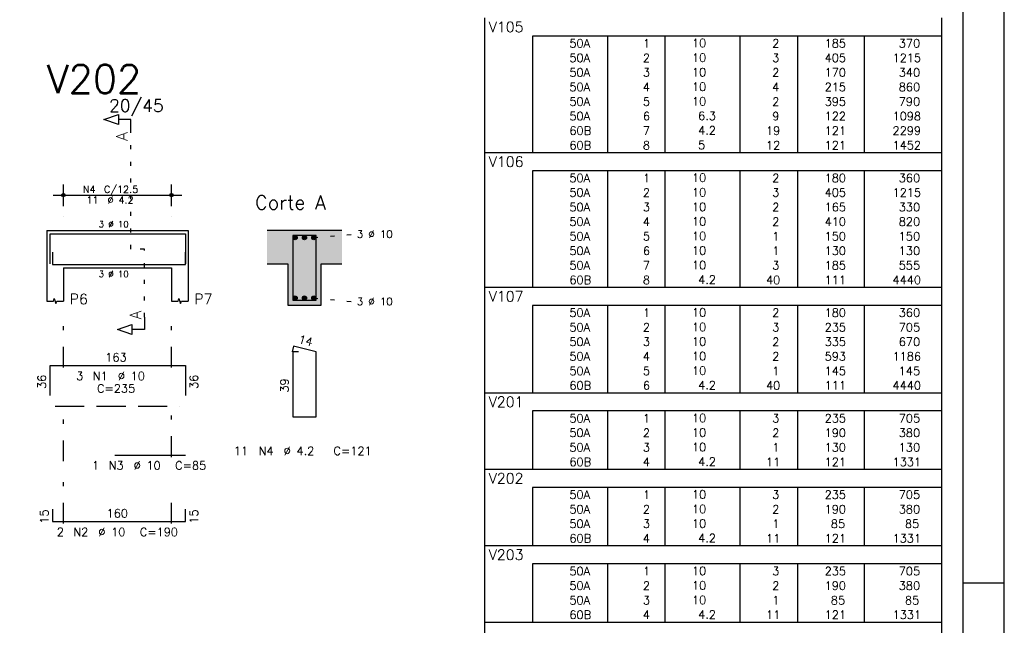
# Model space of a CAD drawing. Extents: x 0 to 84.1, y 0 to 59.4.
# Tile 9 of 10: x 60.4 to 84.1, y 28.7 to 43.2. Entities that reach past the tile are written whole.
import ezdxf

# ---------------------------------------------------------------- set-up
doc = ezdxf.new("R2010")
doc.units = 0
doc.header["$MEASUREMENT"] = 0
for name, pattern in [('ESTILO_TQS_0001', [1, 0.7, -0.3]), ('ESTILO_TQS_0002', [0.4, 0.1, -0.3]), ('ESTILO_TQS_0003', [1.5, 0.5, -0.4, 0.1, -0.5])]:
    doc.linetypes.add(name, pattern=pattern)
for name, color, linetype in [('1', 1, 'CONTINUOUS'), ('2', 2, 'CONTINUOUS'), ('4', 4, 'CONTINUOUS'), ('6', 6, 'CONTINUOUS'), ('7', 7, 'CONTINUOUS'), ('9', 9, 'CONTINUOUS')]:
    doc.layers.add(name, color=color, linetype=linetype)
doc.styles.get("Standard").update_dxf_attribs({"font": 'ROMANS.SHX'})

msp = doc.modelspace()

# ---------------------------------------------------------------- linework, layer by layer
at = {"layer": '1', "linetype": 'ESTILO_TQS_0002'}
for p, q in [((63.085, 37.73), (63.085, 40.55)), ((67.485, 38.005), (68.43, 38.09)), ((63.41, 37.73), (63.085, 37.73)), ((63.41, 36.095), (63.41, 37.73)), ((67.485, 36.555), (68.43, 36.47))]:
    msp.add_line(p, q, dxfattribs=at)
at = {"layer": '1', "linetype": 'ESTILO_TQS_0001'}
msp.add_line((61.26, 33.955), (64.26, 33.955), dxfattribs=at)
at = {"layer": '1', "linetype": 'Continuous'}
for centre in [(67.035, 38.005), (67.26, 38.005), (67.485, 38.005), (67.035, 36.555), (67.26, 36.555), (67.485, 36.555)]:
    msp.add_circle(centre, 0.05, dxfattribs=at)
at = {"layer": '2', "linetype": 'Continuous'}
for p, q in [((84.100006, 0), (84.100006, 59.400002)), ((71.6, 42.85251), (71.6, 43.29001)), ((82.6, 42.85251), (82.6, 43.29001)), ((71.6, 42.50251), (71.6, 42.85251)), ((82.6, 42.85251), (72.75, 42.85251)), ((72.75, 42.85251), (72.75, 42.50251)), ((74.55, 42.85251), (74.55, 42.50251)), ((75.93, 42.85251), (75.93, 42.50251)), ((77.74, 42.85251), (77.74, 42.50251)), ((79.12, 42.85251), (79.12, 42.50251)), ((80.73, 42.85251), (80.73, 42.50251)), ((82.6, 42.50251), (82.6, 42.85251)), ((71.6, 42.15251), (71.6, 42.50251)), ((72.75, 42.50251), (72.75, 42.15251)), ((74.55, 42.50251), (74.55, 42.15251)), ((75.93, 42.50251), (75.93, 42.15251)), ((77.74, 42.50251), (77.74, 42.15251)), ((79.12, 42.50251), (79.12, 42.15251)), ((80.73, 42.50251), (80.73, 42.15251)), ((82.6, 42.15251), (82.6, 42.50251)), ((71.6, 41.80251), (71.6, 42.15251)), ((72.75, 42.15251), (72.75, 41.80251)), ((74.55, 42.15251), (74.55, 41.80251)), ((75.93, 42.15251), (75.93, 41.80251)), ((77.74, 42.15251), (77.74, 41.80251)), ((79.12, 42.15251), (79.12, 41.80251)), ((80.73, 42.15251), (80.73, 41.80251)), ((82.6, 41.80251), (82.6, 42.15251)), ((71.6, 41.45251), (71.6, 41.80251)), ((72.75, 41.80251), (72.75, 41.45251)), ((74.55, 41.80251), (74.55, 41.45251)), ((75.93, 41.80251), (75.93, 41.45251)), ((77.74, 41.80251), (77.74, 41.45251)), ((79.12, 41.80251), (79.12, 41.45251)), ((80.73, 41.80251), (80.73, 41.45251)), ((82.6, 41.45251), (82.6, 41.80251)), ((71.6, 41.10251), (71.6, 41.45251)), ((72.75, 41.45251), (72.75, 41.10251)), ((74.55, 41.45251), (74.55, 41.10251)), ((75.93, 41.45251), (75.93, 41.10251)), ((77.74, 41.45251), (77.74, 41.10251)), ((79.12, 41.45251), (79.12, 41.10251)), ((80.73, 41.45251), (80.73, 41.10251)), ((82.6, 41.10251), (82.6, 41.45251)), ((71.6, 40.75251), (71.6, 41.10251)), ((72.75, 41.10251), (72.75, 40.75251)), ((74.55, 41.10251), (74.55, 40.75251)), ((75.93, 41.10251), (75.93, 40.75251)), ((77.74, 41.10251), (77.74, 40.75251)), ((79.12, 41.10251), (79.12, 40.75251)), ((80.73, 41.10251), (80.73, 40.75251)), ((82.6, 40.75251), (82.6, 41.10251)), ((71.6, 40.40251), (71.6, 40.75251)), ((72.75, 40.75251), (72.75, 40.40251)), ((74.55, 40.75251), (74.55, 40.40251)), ((75.93, 40.75251), (75.93, 40.40251)), ((77.74, 40.75251), (77.74, 40.40251)), ((79.12, 40.75251), (79.12, 40.40251)), ((80.73, 40.75251), (80.73, 40.40251)), ((82.6, 40.40251), (82.6, 40.75251)), ((71.6, 40.052511), (71.6, 40.40251)), ((72.75, 40.40251), (72.75, 40.052511)), ((74.55, 40.40251), (74.55, 40.052511)), ((75.93, 40.40251), (75.93, 40.052511)), ((77.74, 40.40251), (77.74, 40.052511)), ((79.12, 40.40251), (79.12, 40.052511)), ((80.73, 40.40251), (80.73, 40.052511)), ((82.6, 40.052511), (82.6, 40.40251)), ((71.6, 39.615011), (71.6, 40.052511)), ((71.6, 40.052511), (82.6, 40.052511)), ((82.6, 39.615011), (82.6, 40.052511)), ((71.6, 39.265011), (71.6, 39.615011)), ((82.6, 39.615011), (72.75, 39.615011)), ((72.75, 39.615011), (72.75, 39.265011)), ((74.55, 39.615011), (74.55, 39.265011)), ((75.93, 39.615011), (75.93, 39.265011)), ((77.74, 39.615011), (77.74, 39.265011)), ((79.12, 39.615011), (79.12, 39.265011)), ((80.73, 39.615011), (80.73, 39.265011)), ((82.6, 39.265011), (82.6, 39.615011)), ((61.46, 38.76), (61.46, 39.28)), ((64.06, 38.76), (64.06, 39.28)), ((71.6, 38.915011), (71.6, 39.265011)), ((72.75, 39.265011), (72.75, 38.915011)), ((74.55, 39.265011), (74.55, 38.915011)), ((75.93, 39.265011), (75.93, 38.915011)), ((77.74, 39.265011), (77.74, 38.915011)), ((79.12, 39.265011), (79.12, 38.915011)), ((80.73, 39.265011), (80.73, 38.915011)), ((82.6, 38.915011), (82.6, 39.265011)), ((61.21, 39.03), (64.31, 39.03)), ((71.6, 38.565011), (71.6, 38.915011)), ((72.75, 38.915011), (72.75, 38.565011)), ((74.55, 38.915011), (74.55, 38.565011)), ((75.93, 38.915011), (75.93, 38.565011)), ((77.74, 38.915011), (77.74, 38.565011)), ((79.12, 38.915011), (79.12, 38.565011)), ((80.73, 38.915011), (80.73, 38.565011)), ((82.6, 38.565011), (82.6, 38.915011)), ((61.46, 38.51), (61.46, 38.51)), ((64.06, 38.51), (64.06, 38.51)), ((71.6, 38.215011), (71.6, 38.565011)), ((72.75, 38.565011), (72.75, 38.215011)), ((74.55, 38.565011), (74.55, 38.215011)), ((75.93, 38.565011), (75.93, 38.215011)), ((77.74, 38.565011), (77.74, 38.215011)), ((79.12, 38.565011), (79.12, 38.215011)), ((80.73, 38.565011), (80.73, 38.215011)), ((82.6, 38.215011), (82.6, 38.565011)), ((61.06, 38.18), (61.06, 37.28)), ((61.06, 38.18), (61.46, 38.18)), ((61.46, 38.18), (64.06, 38.18)), ((64.06, 38.18), (64.46, 38.18)), ((64.46, 38.18), (64.46, 37.28)), ((68.16, 38.18), (66.36, 38.18)), ((71.6, 37.865011), (71.6, 38.215011)), ((72.75, 38.215011), (72.75, 37.865011)), ((74.55, 38.215011), (74.55, 37.865011)), ((75.93, 38.215011), (75.93, 37.865011)), ((77.74, 38.215011), (77.74, 37.865011)), ((79.12, 38.215011), (79.12, 37.865011)), ((80.73, 38.215011), (80.73, 37.865011)), ((82.6, 37.865011), (82.6, 38.215011)), ((71.6, 37.515011), (71.6, 37.865011)), ((72.75, 37.865011), (72.75, 37.515011)), ((74.55, 37.865011), (74.55, 37.515011)), ((75.93, 37.865011), (75.93, 37.515011)), ((77.74, 37.865011), (77.74, 37.515011)), ((79.12, 37.865011), (79.12, 37.515011)), ((80.73, 37.865011), (80.73, 37.515011)), ((82.6, 37.515011), (82.6, 37.865011)), ((71.6, 37.165011), (71.6, 37.515011)), ((72.75, 37.515011), (72.75, 37.165011)), ((74.55, 37.515011), (74.55, 37.165011)), ((75.93, 37.515011), (75.93, 37.165011)), ((77.74, 37.515011), (77.74, 37.165011)), ((79.12, 37.515011), (79.12, 37.165011)), ((80.73, 37.515011), (80.73, 37.165011)), ((82.6, 37.165011), (82.6, 37.515011)), ((61.06, 37.28), (61.06, 36.48)), ((61.46, 37.28), (64.06, 37.28)), ((61.46, 37.28), (61.46, 36.48)), ((64.06, 37.28), (64.06, 36.48)), ((64.46, 37.28), (64.46, 36.48)), ((66.36, 37.38), (66.86, 37.38)), ((66.86, 37.38), (66.86, 36.38)), ((67.66, 36.38), (67.66, 37.38)), ((67.66, 37.38), (68.16, 37.38)), ((71.6, 36.815011), (71.6, 37.165011)), ((72.75, 37.165011), (72.75, 36.815011)), ((74.55, 37.165011), (74.55, 36.815011)), ((75.93, 37.165011), (75.93, 36.815011)), ((77.74, 37.165011), (77.74, 36.815011)), ((79.12, 37.165011), (79.12, 36.815011)), ((80.73, 37.165011), (80.73, 36.815011)), ((82.6, 36.815011), (82.6, 37.165011)), ((71.6, 36.377511), (71.6, 36.815011)), ((71.6, 36.815011), (82.6, 36.815011)), ((82.6, 36.377511), (82.6, 36.815011)), ((66.86, 36.38), (67.66, 36.38)), ((71.6, 36.027511), (71.6, 36.377511)), ((82.6, 36.377511), (72.75, 36.377511)), ((72.75, 36.377511), (72.75, 36.027511)), ((74.55, 36.377511), (74.55, 36.027511)), ((75.93, 36.377511), (75.93, 36.027511)), ((77.74, 36.377511), (77.74, 36.027511)), ((79.12, 36.377511), (79.12, 36.027511)), ((80.73, 36.377511), (80.73, 36.027511)), ((82.6, 36.027511), (82.6, 36.377511)), ((71.6, 35.677512), (71.6, 36.027511)), ((72.75, 36.027511), (72.75, 35.677512)), ((74.55, 36.027511), (74.55, 35.677512)), ((75.93, 36.027511), (75.93, 35.677512)), ((77.74, 36.027511), (77.74, 35.677512)), ((79.12, 36.027511), (79.12, 35.677512)), ((80.73, 36.027511), (80.73, 35.677512)), ((82.6, 35.677512), (82.6, 36.027511)), ((71.6, 35.327512), (71.6, 35.677512)), ((72.75, 35.677512), (72.75, 35.327512)), ((74.55, 35.677512), (74.55, 35.327512)), ((75.93, 35.677512), (75.93, 35.327512)), ((77.74, 35.677512), (77.74, 35.327512)), ((79.12, 35.677512), (79.12, 35.327512)), ((80.73, 35.677512), (80.73, 35.327512)), ((82.6, 35.327512), (82.6, 35.677512)), ((71.6, 34.977512), (71.6, 35.327512)), ((72.75, 35.327512), (72.75, 34.977512)), ((74.55, 35.327512), (74.55, 34.977512)), ((75.93, 35.327512), (75.93, 34.977512)), ((77.74, 35.327512), (77.74, 34.977512)), ((79.12, 35.327512), (79.12, 34.977512)), ((80.73, 35.327512), (80.73, 34.977512)), ((82.6, 34.977512), (82.6, 35.327512)), ((71.6, 34.627512), (71.6, 34.977512)), ((72.75, 34.977512), (72.75, 34.627512)), ((74.55, 34.977512), (74.55, 34.627512)), ((75.93, 34.977512), (75.93, 34.627512)), ((77.74, 34.977512), (77.74, 34.627512)), ((79.12, 34.977512), (79.12, 34.627512)), ((80.73, 34.977512), (80.73, 34.627512)), ((82.6, 34.627512), (82.6, 34.977512)), ((71.6, 34.277512), (71.6, 34.627512)), ((72.75, 34.627512), (72.75, 34.277512)), ((74.55, 34.627512), (74.55, 34.277512)), ((75.93, 34.627512), (75.93, 34.277512)), ((77.74, 34.627512), (77.74, 34.277512)), ((79.12, 34.627512), (79.12, 34.277512)), ((80.73, 34.627512), (80.73, 34.277512)), ((82.6, 34.277512), (82.6, 34.627512)), ((71.6, 33.840012), (71.6, 34.277512)), ((71.6, 34.277512), (82.6, 34.277512)), ((82.6, 33.840012), (82.6, 34.277512)), ((71.6, 33.490012), (71.6, 33.840012)), ((82.6, 33.840012), (72.75, 33.840012)), ((72.75, 33.840012), (72.75, 33.490012)), ((74.55, 33.840012), (74.55, 33.490012)), ((75.93, 33.840012), (75.93, 33.490012)), ((77.74, 33.840012), (77.74, 33.490012)), ((79.12, 33.840012), (79.12, 33.490012)), ((80.73, 33.840012), (80.73, 33.490012)), ((82.6, 33.490012), (82.6, 33.840012)), ((71.6, 33.140012), (71.6, 33.490012)), ((72.75, 33.490012), (72.75, 33.140012)), ((74.55, 33.490012), (74.55, 33.140012)), ((75.93, 33.490012), (75.93, 33.140012)), ((77.74, 33.490012), (77.74, 33.140012)), ((79.12, 33.490012), (79.12, 33.140012)), ((80.73, 33.490012), (80.73, 33.140012)), ((82.6, 33.140012), (82.6, 33.490012)), ((71.6, 32.790012), (71.6, 33.140012)), ((72.75, 33.140012), (72.75, 32.790012)), ((74.55, 33.140012), (74.55, 32.790012)), ((75.93, 33.140012), (75.93, 32.790012)), ((77.74, 33.140012), (77.74, 32.790012)), ((79.12, 33.140012), (79.12, 32.790012)), ((80.73, 33.140012), (80.73, 32.790012)), ((82.6, 32.790012), (82.6, 33.140012)), ((71.6, 32.440012), (71.6, 32.790012)), ((72.75, 32.790012), (72.75, 32.440012)), ((74.55, 32.790012), (74.55, 32.440012)), ((75.93, 32.790012), (75.93, 32.440012)), ((77.74, 32.790012), (77.74, 32.440012)), ((79.12, 32.790012), (79.12, 32.440012)), ((80.73, 32.790012), (80.73, 32.440012)), ((82.6, 32.440012), (82.6, 32.790012)), ((71.6, 32.002512), (71.6, 32.440012)), ((71.6, 32.440012), (82.6, 32.440012)), ((82.6, 32.002512), (82.6, 32.440012)), ((71.6, 31.652512), (71.6, 32.002512)), ((82.6, 32.002512), (72.75, 32.002512)), ((72.75, 32.002512), (72.75, 31.652512)), ((74.55, 32.002512), (74.55, 31.652512)), ((75.93, 32.002512), (75.93, 31.652512)), ((77.74, 32.002512), (77.74, 31.652512)), ((79.12, 32.002512), (79.12, 31.652512)), ((80.73, 32.002512), (80.73, 31.652512)), ((82.6, 31.652512), (82.6, 32.002512)), ((71.6, 31.302512), (71.6, 31.652512)), ((72.75, 31.652512), (72.75, 31.302512)), ((74.55, 31.652512), (74.55, 31.302512)), ((75.93, 31.652512), (75.93, 31.302512)), ((77.74, 31.652512), (77.74, 31.302512)), ((79.12, 31.652512), (79.12, 31.302512)), ((80.73, 31.652512), (80.73, 31.302512)), ((82.6, 31.302512), (82.6, 31.652512)), ((71.6, 30.952513), (71.6, 31.302512)), ((72.75, 31.302512), (72.75, 30.952513)), ((74.55, 31.302512), (74.55, 30.952513)), ((75.93, 31.302512), (75.93, 30.952513)), ((77.74, 31.302512), (77.74, 30.952513)), ((79.12, 31.302512), (79.12, 30.952513)), ((80.73, 31.302512), (80.73, 30.952513)), ((82.6, 30.952513), (82.6, 31.302512)), ((71.6, 30.602513), (71.6, 30.952513)), ((72.75, 30.952513), (72.75, 30.602513)), ((74.55, 30.952513), (74.55, 30.602513)), ((75.93, 30.952513), (75.93, 30.602513)), ((77.74, 30.952513), (77.74, 30.602513)), ((79.12, 30.952513), (79.12, 30.602513)), ((80.73, 30.952513), (80.73, 30.602513)), ((82.6, 30.602513), (82.6, 30.952513)), ((71.6, 30.165013), (71.6, 30.602513)), ((71.6, 30.602513), (82.6, 30.602513)), ((82.6, 30.165013), (82.6, 30.602513)), ((71.6, 29.815013), (71.6, 30.165013)), ((82.6, 30.165013), (72.75, 30.165013)), ((72.75, 30.165013), (72.75, 29.815013)), ((74.55, 30.165013), (74.55, 29.815013)), ((75.93, 30.165013), (75.93, 29.815013)), ((77.74, 30.165013), (77.74, 29.815013)), ((79.12, 30.165013), (79.12, 29.815013)), ((80.73, 30.165013), (80.73, 29.815013)), ((82.6, 29.815013), (82.6, 30.165013)), ((71.6, 29.465013), (71.6, 29.815013)), ((72.75, 29.815013), (72.75, 29.465013)), ((74.55, 29.815013), (74.55, 29.465013)), ((75.93, 29.815013), (75.93, 29.465013)), ((77.74, 29.815013), (77.74, 29.465013)), ((79.12, 29.815013), (79.12, 29.465013)), ((80.73, 29.815013), (80.73, 29.465013)), ((82.6, 29.465013), (82.6, 29.815013)), ((84.100006, 29.700001), (83.100006, 29.700001)), ((71.6, 29.115013), (71.6, 29.465013)), ((72.75, 29.465013), (72.75, 29.115013)), ((74.55, 29.465013), (74.55, 29.115013)), ((75.93, 29.465013), (75.93, 29.115013)), ((77.74, 29.465013), (77.74, 29.115013)), ((79.12, 29.465013), (79.12, 29.115013)), ((80.73, 29.465013), (80.73, 29.115013)), ((82.6, 29.115013), (82.6, 29.465013)), ((71.6, 28.765013), (71.6, 29.115013)), ((72.75, 29.115013), (72.75, 28.765013)), ((74.55, 29.115013), (74.55, 28.765013)), ((75.93, 29.115013), (75.93, 28.765013)), ((77.74, 29.115013), (77.74, 28.765013)), ((79.12, 29.115013), (79.12, 28.765013)), ((80.73, 29.115013), (80.73, 28.765013)), ((82.6, 28.765013), (82.6, 29.115013)), ((71.6, 28.327513), (71.6, 28.765013)), ((71.6, 28.765013), (82.6, 28.765013)), ((82.6, 28.327513), (82.6, 28.765013))]:
    msp.add_line(p, q, dxfattribs=at)
at = {"layer": '2', "linetype": 'ESTILO_TQS_0003'}
for p, q in [((61.46, 34.882), (61.46, 36.03)), ((64.06, 34.882), (64.06, 36.03)), ((61.46, 31.132), (61.46, 34.078)), ((64.06, 32.732), (64.06, 34.078)), ((64.06, 31.132), (64.06, 31.928))]:
    msp.add_line(p, q, dxfattribs=at)
at = {"layer": '2', "linetype": 'Continuous'}
for points in [[(83.100006, 1), (2.5, 1), (2.5, 58.400002), (83.100006, 58.400002), (83.100006, 1)], [(63.085, 40.55), (63.085, 40.85), (62.785, 40.85), (62.785, 40.73), (62.435, 40.85), (62.785, 40.97), (62.785, 40.85)], [(61.06, 36.48), (61.22, 36.48), (61.24, 36.54), (61.28, 36.42), (61.3, 36.48), (61.46, 36.48)], [(64.06, 36.48), (64.22, 36.48), (64.24, 36.54), (64.28, 36.42), (64.3, 36.48), (64.46, 36.48)], [(63.41, 36.095), (63.41, 35.795), (63.11, 35.795), (63.11, 35.675), (62.76, 35.795), (63.11, 35.915), (63.11, 35.795)]]:
    msp.add_lwpolyline(points, dxfattribs=at)
for centre, radius in [((61.46, 39.03), 0.041625), ((61.46, 39.03), 0.02075), ((64.06, 39.03), 0.041625), ((64.06, 39.03), 0.02075)]:
    msp.add_circle(centre, radius, dxfattribs=at)
at = {"layer": '4', "linetype": 'Continuous'}
for p, q in [((61.1396, 37.38), (61.1396, 38.1)), ((61.1396, 38.1), (64.3996, 38.1)), ((64.3996, 38.1), (64.3996, 37.38)), ((61.2, 37.66), (61.2, 37.36)), ((64.4, 37.36), (64.4, 37.66)), ((61.2, 37.36), (64.4, 37.36)), ((62.7, 37.36), (64.4, 37.36))]:
    msp.add_line(p, q, dxfattribs=at)
msp.add_lwpolyline([(66.98, 38.06), (66.98, 36.5), (67.54, 36.5), (67.54, 38.06), (66.98, 38.06)], dxfattribs=at)
at = {"layer": '6', "linetype": 'Continuous'}
for p, q in [((66.997782, 35.4), (66.962782, 35.264446)), ((67.54, 35.26), (66.997782, 35.4)), ((67.12, 35.26), (66.98, 35.26)), ((66.98, 35.26), (66.98, 33.7)), ((67.54, 33.7), (67.54, 35.26)), ((61.1396, 34.21), (61.1396, 34.93)), ((61.1396, 34.93), (64.3996, 34.93)), ((64.3996, 34.93), (64.3996, 34.21)), ((66.98, 33.7), (67.54, 33.7)), ((62.7, 32.78), (64.4, 32.78)), ((61.2, 31.48), (61.2, 31.18)), ((64.4, 31.18), (64.4, 31.48)), ((61.2, 31.18), (64.4, 31.18))]:
    msp.add_line(p, q, dxfattribs=at)
at = {"layer": '9', "linetype": 'Continuous'}
for points in [[(66.36, 38.18), (66.36, 37.38), (66.86, 37.38)], [(66.36, 38.18), (66.86, 37.38), (68.16, 38.18)], [(66.86, 37.38), (67.66, 37.38), (68.16, 38.18)], [(67.66, 37.38), (68.16, 37.38), (68.16, 38.18)], [(67.085, 38.005), (67.01, 38.048301), (66.988015, 38.022101)], [(67.085, 38.005), (66.988015, 38.022101), (66.988015, 37.987899)], [(67.085, 38.005), (66.988015, 37.987899), (67.01, 37.961699)], [(67.085, 38.005), (67.043682, 38.05424), (67.01, 38.048301)], [(67.085, 38.005), (67.01, 37.961699), (67.043682, 37.95576)], [(67.085, 38.005), (67.073302, 38.037139), (67.043682, 38.05424)], [(67.085, 38.005), (67.043682, 37.95576), (67.073302, 37.972861)], [(67.085, 38.005), (67.073302, 37.972861), (67.085, 38.005)], [(67.31, 38.005), (67.235, 38.048301), (67.213015, 38.022101)], [(67.31, 38.005), (67.213015, 38.022101), (67.213015, 37.987899)], [(67.31, 38.005), (67.213015, 37.987899), (67.235, 37.961699)], [(67.31, 38.005), (67.268682, 38.05424), (67.235, 38.048301)], [(67.31, 38.005), (67.235, 37.961699), (67.268682, 37.95576)], [(67.31, 38.005), (67.298302, 38.037139), (67.268682, 38.05424)], [(67.31, 38.005), (67.268682, 37.95576), (67.298302, 37.972861)], [(67.31, 38.005), (67.298302, 37.972861), (67.31, 38.005)], [(67.535, 38.005), (67.46, 38.048301), (67.438015, 38.022101)], [(67.535, 38.005), (67.438015, 38.022101), (67.438015, 37.987899)], [(67.535, 38.005), (67.438015, 37.987899), (67.46, 37.961699)], [(67.535, 38.005), (67.493682, 38.05424), (67.46, 38.048301)], [(67.535, 38.005), (67.46, 37.961699), (67.493682, 37.95576)], [(67.535, 38.005), (67.523302, 38.037139), (67.493682, 38.05424)], [(67.535, 38.005), (67.493682, 37.95576), (67.523302, 37.972861)], [(67.535, 38.005), (67.523302, 37.972861), (67.535, 38.005)], [(66.86, 36.38), (67.66, 36.38), (66.86, 37.38)], [(67.66, 36.38), (67.66, 37.38), (66.86, 37.38)], [(67.085, 36.555), (67.01, 36.598301), (66.988015, 36.572101)], [(67.085, 36.555), (66.988015, 36.572101), (66.988015, 36.537899)], [(67.085, 36.555), (66.988015, 36.537899), (67.01, 36.511699)], [(67.085, 36.555), (67.043682, 36.60424), (67.01, 36.598301)], [(67.085, 36.555), (67.01, 36.511699), (67.043682, 36.50576)], [(67.085, 36.555), (67.073302, 36.587139), (67.043682, 36.60424)], [(67.085, 36.555), (67.043682, 36.50576), (67.073302, 36.522861)], [(67.085, 36.555), (67.073302, 36.522861), (67.085, 36.555)], [(67.31, 36.555), (67.235, 36.598301), (67.213015, 36.572101)], [(67.31, 36.555), (67.213015, 36.572101), (67.213015, 36.537899)], [(67.31, 36.555), (67.213015, 36.537899), (67.235, 36.511699)], [(67.31, 36.555), (67.268682, 36.60424), (67.235, 36.598301)], [(67.31, 36.555), (67.235, 36.511699), (67.268682, 36.50576)], [(67.31, 36.555), (67.298302, 36.587139), (67.268682, 36.60424)], [(67.31, 36.555), (67.268682, 36.50576), (67.298302, 36.522861)], [(67.31, 36.555), (67.298302, 36.522861), (67.31, 36.555)], [(67.535, 36.555), (67.46, 36.598301), (67.438015, 36.572101)], [(67.535, 36.555), (67.438015, 36.572101), (67.438015, 36.537899)], [(67.535, 36.555), (67.438015, 36.537899), (67.46, 36.511699)], [(67.535, 36.555), (67.493682, 36.60424), (67.46, 36.598301)], [(67.535, 36.555), (67.46, 36.511699), (67.493682, 36.50576)], [(67.535, 36.555), (67.523302, 36.587139), (67.493682, 36.60424)], [(67.535, 36.555), (67.493682, 36.50576), (67.523302, 36.522861)], [(67.535, 36.555), (67.523302, 36.522861), (67.535, 36.555)]]:
    msp.add_solid(points, dxfattribs=at)

# ---------------------------------------------------------------- texts
at = {"layer": '2', "linetype": 'Continuous'}
for s, height, p in [('V105', 0.25, (71.695798, 42.94626)), ('     50A', 0.2, (72.889661, 42.57751)), ('  1', 0.2, (75.13, 42.57751)), ('   10  ', 0.2, (76.136543, 42.583554)), ('    2', 0.2, (77.92, 42.57751)), ('   185', 0.2, (79.33, 42.57751)), ('    370', 0.2, (80.963622, 42.57751)), ('     50A', 0.2, (72.889661, 42.22751)), ('  2', 0.2, (75.13, 42.22751)), ('   10  ', 0.2, (76.136543, 42.233554)), ('    3', 0.2, (77.92, 42.22751)), ('   405', 0.2, (79.33, 42.22751)), ('   1215', 0.2, (80.963622, 42.22751)), ('     50A', 0.2, (72.889661, 41.87751)), ('  3', 0.2, (75.13, 41.87751)), ('   10  ', 0.2, (76.136543, 41.883554)), ('    2', 0.2, (77.92, 41.87751)), ('   170', 0.2, (79.33, 41.87751)), ('    340', 0.2, (80.963622, 41.87751)), ('     50A', 0.2, (72.889661, 41.52751)), ('  4', 0.2, (75.13, 41.52751)), ('   10  ', 0.2, (76.136543, 41.533554)), ('    4', 0.2, (77.92, 41.52751)), ('   215', 0.2, (79.33, 41.52751)), ('    860', 0.2, (80.963622, 41.52751)), ('20/45', 0.3, (62.56, 41.03)), ('     50A', 0.2, (72.889661, 41.17751)), ('  5', 0.2, (75.13, 41.17751)), ('   10  ', 0.2, (76.136543, 41.183554)), ('    2', 0.2, (77.92, 41.17751)), ('   395', 0.2, (79.33, 41.17751)), ('    790', 0.2, (80.963622, 41.17751)), ('     50A', 0.2, (72.889661, 40.82751)), ('  6', 0.2, (75.13, 40.82751)), ('    6.3', 0.2, (76.136543, 40.833554)), ('    9', 0.2, (77.92, 40.82751)), ('   122', 0.2, (79.33, 40.82751)), ('   1098', 0.2, (80.963622, 40.82751)), ('     60B', 0.2, (72.889661, 40.47751)), ('  7', 0.2, (75.13, 40.47751)), ('    4.2', 0.2, (76.136543, 40.483554)), ('   19', 0.2, (77.92, 40.47751)), ('   121', 0.2, (79.33, 40.47751)), ('   2299', 0.2, (80.963622, 40.47751)), ('     60B', 0.2, (72.889661, 40.12751)), ('  8', 0.2, (75.13, 40.12751)), ('    5  ', 0.2, (76.136543, 40.133554)), ('   12', 0.2, (77.92, 40.12751)), ('   121', 0.2, (79.33, 40.12751)), ('   1452', 0.2, (80.963622, 40.12751)), ('V106', 0.25, (71.695798, 39.708761)), ('     50A', 0.2, (72.889661, 39.34001)), ('  1', 0.2, (75.13, 39.34001)), ('   10  ', 0.2, (76.136543, 39.346054)), ('    2', 0.2, (77.92, 39.34001)), ('   180', 0.2, (79.33, 39.34001)), ('    360', 0.2, (80.963622, 39.34001)), ('N4', 0.17, (61.927, 39.081)), ('C/12.5', 0.17, (62.437, 39.081)), ('     50A', 0.2, (72.889661, 38.990011)), ('  2', 0.2, (75.13, 38.990011)), ('   10  ', 0.2, (76.136543, 38.996054)), ('    3', 0.2, (77.92, 38.990011)), ('   405', 0.2, (79.33, 38.990011)), ('   1215', 0.2, (80.963622, 38.990011)), ('11', 0.17, (62.012, 38.826)), ('%%c 4.2', 0.17, (62.522, 38.826)), ('Corte A', 0.34, (66.07, 38.68)), ('     50A', 0.2, (72.889661, 38.640011)), ('  3', 0.2, (75.13, 38.640011)), ('   10  ', 0.2, (76.136543, 38.646055)), ('    2', 0.2, (77.92, 38.640011)), ('   165', 0.2, (79.33, 38.640011)), ('    330', 0.2, (80.963622, 38.640011)), ('3 %%c 10', 0.15, (62.31, 38.255)), ('     50A', 0.2, (72.889661, 38.290011)), ('  4', 0.2, (75.13, 38.290011)), ('   10  ', 0.2, (76.136543, 38.296055)), ('    2', 0.2, (77.92, 38.290011)), ('   410', 0.2, (79.33, 38.290011)), ('    820', 0.2, (80.963622, 38.290011)), ('3 %%c 10', 0.18, (68.52, 38)), ('     50A', 0.2, (72.889661, 37.940011)), ('   10  ', 0.2, (76.136543, 37.946055)), ('   150', 0.2, (79.33, 37.940011)), ('    150', 0.2, (80.963622, 37.940011)), ('  5', 0.2, (75.13, 37.940011)), ('    1', 0.2, (77.92, 37.940011)), ('     50A', 0.2, (72.889661, 37.590011)), ('  6', 0.2, (75.13, 37.590011)), ('   10  ', 0.2, (76.136543, 37.596055)), ('    1', 0.2, (77.92, 37.590011)), ('   130', 0.2, (79.33, 37.590011)), ('    130', 0.2, (80.963622, 37.590011)), ('     50A', 0.2, (72.889661, 37.240011)), ('  7', 0.2, (75.13, 37.240011)), ('   10  ', 0.2, (76.136543, 37.246055)), ('    3', 0.2, (77.92, 37.240011)), ('   185', 0.2, (79.33, 37.240011)), ('    555', 0.2, (80.963622, 37.240011)), ('3 %%c 10', 0.15, (62.31, 37.055)), ('     60B', 0.2, (72.889661, 36.890011)), ('  8', 0.2, (75.13, 36.890011)), ('    4.2', 0.2, (76.136543, 36.896055)), ('   40', 0.2, (77.92, 36.890011)), ('   111', 0.2, (79.33, 36.890011)), ('   4440', 0.2, (80.963622, 36.890011)), ('V107', 0.25, (71.695798, 36.471261)), ('P6', 0.25, (61.61, 36.405)), ('P7', 0.25, (64.61, 36.405)), ('3 %%c 10', 0.18, (68.52, 36.38)), ('     50A', 0.2, (72.889661, 36.102511)), ('  1', 0.2, (75.13, 36.102511)), ('   10  ', 0.2, (76.136543, 36.108555)), ('    2', 0.2, (77.92, 36.102511)), ('   180', 0.2, (79.33, 36.102511)), ('    360', 0.2, (80.963622, 36.102511)), ('     50A', 0.2, (72.889661, 35.752511)), ('  2', 0.2, (75.13, 35.752511)), ('   10  ', 0.2, (76.136543, 35.758555)), ('    3', 0.2, (77.92, 35.752511)), ('   235', 0.2, (79.33, 35.752511)), ('    705', 0.2, (80.963622, 35.752511)), ('     50A', 0.2, (72.889661, 35.402511)), ('  3', 0.2, (75.13, 35.402511)), ('   10  ', 0.2, (76.136543, 35.408555)), ('    2', 0.2, (77.92, 35.402511)), ('   335', 0.2, (79.33, 35.402511)), ('    670', 0.2, (80.963622, 35.402511)), ('163', 0.2, (62.4696, 35.03)), ('     50A', 0.2, (72.889661, 35.052512)), ('  4', 0.2, (75.13, 35.052512)), ('   10  ', 0.2, (76.136543, 35.058555)), ('    2', 0.2, (77.92, 35.052512)), ('   593', 0.2, (79.33, 35.052512)), ('   1186', 0.2, (80.963622, 35.052512)), ('     50A', 0.2, (72.889661, 34.702512)), ('  5', 0.2, (75.13, 34.702512)), ('   10  ', 0.2, (76.136543, 34.708556)), ('    1', 0.2, (77.92, 34.702512)), ('   145', 0.2, (79.33, 34.702512)), ('    145', 0.2, (80.963622, 34.702512)), ('3', 0.2, (61.7696, 34.58)), ('N1', 0.2, (62.1696, 34.58)), ('%%c 10', 0.2, (62.7696, 34.58)), ('C=235', 0.2, (62.2696, 34.28)), ('     60B', 0.2, (72.889661, 34.352512)), ('  6', 0.2, (75.13, 34.352512)), ('    4.2', 0.2, (76.136543, 34.358556)), ('   40', 0.2, (77.92, 34.352512)), ('   111', 0.2, (79.33, 34.352512)), ('   4440', 0.2, (80.963622, 34.352512)), ('V201', 0.25, (71.695798, 33.933762)), ('     50A', 0.2, (72.889661, 33.565012)), ('  1', 0.2, (75.13, 33.565012)), ('   10  ', 0.2, (76.136543, 33.571056)), ('    3', 0.2, (77.92, 33.565012)), ('   235', 0.2, (79.33, 33.565012)), ('    705', 0.2, (80.963622, 33.565012)), ('     50A', 0.2, (72.889661, 33.215012)), ('  2', 0.2, (75.13, 33.215012)), ('   10  ', 0.2, (76.136543, 33.221056)), ('    2', 0.2, (77.92, 33.215012)), ('   190', 0.2, (79.33, 33.215012)), ('    380', 0.2, (80.963622, 33.215012)), ('11', 0.2, (65.56, 32.78)), ('N4', 0.2, (66.16, 32.78)), ('%%c 4.2', 0.2, (66.76, 32.78)), ('C=121', 0.2, (67.96, 32.78)), ('     50A', 0.2, (72.889661, 32.865012)), ('  3', 0.2, (75.13, 32.865012)), ('   10  ', 0.2, (76.136543, 32.871056)), ('    1', 0.2, (77.92, 32.865012)), ('   130', 0.2, (79.33, 32.865012)), ('    130', 0.2, (80.963622, 32.865012)), ('     60B', 0.2, (72.889661, 32.515012)), ('  4', 0.2, (75.13, 32.515012)), ('    4.2', 0.2, (76.136543, 32.521056)), ('   11', 0.2, (77.92, 32.515012)), ('   121', 0.2, (79.33, 32.515012)), ('   1331', 0.2, (80.963622, 32.515012)), ('1', 0.2, (62.15, 32.43)), ('N3', 0.2, (62.55, 32.43)), ('%%c 10', 0.2, (63.15, 32.43)), ('C=85', 0.2, (64.15, 32.43)), ('V202', 0.25, (71.695798, 32.096262)), ('     50A', 0.2, (72.889661, 31.727512)), ('  1', 0.2, (75.13, 31.727512)), ('   10  ', 0.2, (76.136543, 31.733556)), ('    3', 0.2, (77.92, 31.727512)), ('   235', 0.2, (79.33, 31.727512)), ('    705', 0.2, (80.963622, 31.727512)), ('     50A', 0.2, (72.889661, 31.377512)), ('  2', 0.2, (75.13, 31.377512)), ('   10  ', 0.2, (76.136543, 31.383556)), ('    2', 0.2, (77.92, 31.377512)), ('   190', 0.2, (79.33, 31.377512)), ('    380', 0.2, (80.963622, 31.377512)), ('160', 0.2, (62.5, 31.28)), ('%%c 10', 0.2, (62.3, 30.83)), ('     50A', 0.2, (72.889661, 31.027512)), ('  3', 0.2, (75.13, 31.027512)), ('   10  ', 0.2, (76.136543, 31.033556)), ('    1', 0.2, (77.92, 31.027512)), ('    85', 0.2, (79.33, 31.027512)), ('     85', 0.2, (80.963622, 31.027512)), ('2', 0.2, (61.3, 30.83)), ('N2', 0.2, (61.7, 30.83)), ('C=190', 0.2, (63.3, 30.83)), ('     60B', 0.2, (72.889661, 30.677512)), ('  4', 0.2, (75.13, 30.677512)), ('    4.2', 0.2, (76.136543, 30.683556)), ('   11', 0.2, (77.92, 30.677512)), ('   121', 0.2, (79.33, 30.677512)), ('   1331', 0.2, (80.963622, 30.677512)), ('V203', 0.25, (71.695798, 30.258763)), ('     50A', 0.2, (72.889661, 29.890013)), ('  1', 0.2, (75.13, 29.890013)), ('   10  ', 0.2, (76.136543, 29.896056)), ('    3', 0.2, (77.92, 29.890013)), ('   235', 0.2, (79.33, 29.890013)), ('    705', 0.2, (80.963622, 29.890013)), ('     50A', 0.2, (72.889661, 29.540013)), ('  2', 0.2, (75.13, 29.540013)), ('   10  ', 0.2, (76.136543, 29.546057)), ('    2', 0.2, (77.92, 29.540013)), ('   190', 0.2, (79.33, 29.540013)), ('    380', 0.2, (80.963622, 29.540013)), ('     50A', 0.2, (72.889661, 29.190013)), ('  3', 0.2, (75.13, 29.190013)), ('   10  ', 0.2, (76.136543, 29.196057)), ('    1', 0.2, (77.92, 29.190013)), ('    85', 0.2, (79.33, 29.190013)), ('     85', 0.2, (80.963622, 29.190013)), ('     60B', 0.2, (72.889661, 28.840013)), ('  4', 0.2, (75.13, 28.840013)), ('    4.2', 0.2, (76.136543, 28.846057)), ('   11', 0.2, (77.92, 28.840013)), ('   121', 0.2, (79.33, 28.840013)), ('   1331', 0.2, (80.963622, 28.840013))]:
    msp.add_text(s, height=height, dxfattribs=at).set_placement(p)
for s, height, rotation, p in [('A', 0.272, 90, (63.0034, 40.3324)), ('A', 0.272, 90, (63.3284, 36.0406)), ('14', 0.2, 345.522488, (67.100242, 35.476825)), ('36', 0.2, 90, (61.0396, 34.37)), ('36', 0.2, 90, (64.6996, 34.37)), ('39', 0.2, 90, (66.88, 34.28)), ('15', 0.2, 90, (61.1, 31.13)), ('15', 0.2, 90, (64.7, 31.13))]:
    msp.add_text(s, height=height, rotation=rotation, dxfattribs=at).set_placement(p)
at = {"layer": '7', "linetype": 'Continuous'}
msp.add_text('V202', height=0.68, dxfattribs=at).set_placement((61.06, 41.48))

doc.saveas('drawing.dxf')
